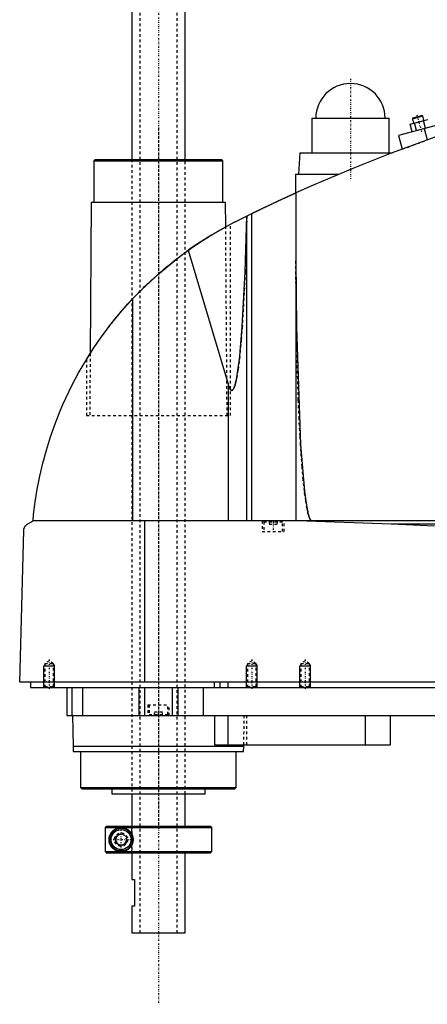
# Model space of a CAD drawing. Extents: x -702 to 168, y -1 to 861.
# Tile 1 of 9: x -702 to -549, y 272 to 641. Entities that reach past the tile are written whole.
import ezdxf

# ---------------------------------------------------------------- set-up
doc = ezdxf.new("R2010")
doc.units = 0
doc.linetypes.add('CENTER', pattern=[1.5, 0.45, -0.5, 0.05, -0.5])
doc.linetypes.add('DASHED', pattern=[2, 1, -1])
for name, color, linetype in [('AM_0', 7, 'CONTINUOUS'), ('AM_10', 7, 'CONTINUOUS'), ('AM_3', 7, 'DASHED'), ('AM_7', 7, 'CENTER')]:
    doc.layers.add(name, color=color, linetype=linetype)

msp = doc.modelspace()

# ---------------------------------------------------------------- linework, layer by layer
at = {"layer": 'AM_0', "color": 7, "linetype": 'CONTINUOUS'}
for p, q in [((-660, 823), (-660, 589)), ((-640, 589), (-640, 823)), ((-453.75, 626.47), (-560, 598)), ((-554.62, 604.62), (-551.24, 605.52)), ((-550.93, 605.35), (-551.24, 605.52)), ((-592.5, 604.5), (-592.5, 591.5)), ((-592.5, 604.5), (-563.5, 604.5)), ((-563.5, 591.5), (-563.5, 604.5)), ((-555.67, 602.27), (-548.98, 604.06)), ((-554.89, 599.37), (-555.67, 602.27)), ((-554.8, 604.31), (-550.93, 605.35)), ((-554.62, 604.62), (-554.8, 604.31)), ((-554.8, 604.31), (-554.34, 602.62)), ((-553.22, 599.82), (-554, 602.71)), ((-550.48, 603.66), (-550.93, 605.35)), ((-549.88, 600.71), (-550.65, 603.61)), ((-550.34, 600.59), (-549.21, 596.36)), ((-560, 598), (-558.62, 592.86)), ((-597, 591.5), (-597.5, 583.5)), ((-597, 591.5), (-562.27, 591.5)), ((-673.67, 589), (-674.17, 588.5)), ((-674.17, 588.5), (-674.17, 573)), ((-674.17, 588.5), (-625.83, 588.5)), ((-673.67, 589), (-626.33, 589)), ((-625.83, 588.5), (-626.33, 589)), ((-625.83, 573), (-625.83, 588.5)), ((-598.65, 583.5), (-598.65, 576.44)), ((-598.65, 583.5), (-582.43, 583.5)), ((-598.5, 576.51), (-598.5, 453.55)), ((-675.17, 573), (-675.58, 516.27)), ((-675.17, 573), (-624.83, 573)), ((-624.76, 563.77), (-624.83, 573)), ((-621.5, 565.5), (-615.04, 568.71)), ((-615.04, 453.55), (-615.04, 568.71)), ((-616.82, 453.55), (-616.82, 567.84)), ((-624.76, 563.77), (-623, 564.72)), ((-638.83, 554.95), (-623.7, 504.43)), ((-659.54, 453.55), (-659.54, 536.88)), ((-677, 514), (-675.58, 516.26)), ((-623.7, 453.55), (-623.7, 504.43)), ((-699, 452.35), (-697, 453.55)), ((-305.5, 453.55), (-697, 453.55)), ((-655.15, 393), (-655.15, 453.55)), ((-594.4, 453.55), (-562.76, 452.35)), ((-562.76, 452.35), (-352.3, 452.35)), ((-702, 393), (-700.5, 449.85)), ((-300.5, 393), (-702, 393)), ((-698, 393), (-698, 391)), ((-629.15, 393), (-629.15, 391)), ((-627, 393), (-627, 391)), ((-624, 393), (-624, 391)), ((-698, 391), (-344, 391)), ((-684.3, 391), (-684.3, 380.5)), ((-682.5, 391), (-682.5, 380.5)), ((-678.5, 391), (-678.5, 380.5)), ((-657.3, 391), (-657.3, 380.5)), ((-655.19, 391), (-655.19, 380.5)), ((-644.81, 391), (-644.81, 380.5)), ((-642.7, 391), (-642.7, 380.5)), ((-633.21, 391), (-633.21, 380.5)), ((-684.3, 380.5), (-488, 380.5)), ((-682.17, 380.5), (-682, 369)), ((-629, 380.5), (-629, 369.5)), ((-624, 380.5), (-624, 369.5)), ((-572.56, 380.5), (-572.56, 369.5)), ((-563, 369.5), (-563, 380.5)), ((-629, 369.5), (-563, 369.5)), ((-618, 369), (-617.99, 369.5)), ((-682, 369), (-681.9, 367)), ((-682, 369), (-618, 369)), ((-681.9, 367), (-618.1, 367)), ((-679.17, 367), (-679.17, 353.5)), ((-620.83, 353.5), (-620.83, 367)), ((-618.1, 367), (-618, 369)), ((-679.17, 353.5), (-678.67, 353)), ((-679.17, 353.5), (-620.83, 353.5)), ((-678.67, 353), (-621.33, 353)), ((-667.5, 353), (-667.5, 351.2)), ((-667.5, 351.2), (-632.5, 351.2)), ((-660, 351.2), (-660, 339)), ((-640, 339), (-640, 351.2)), ((-632.5, 351.2), (-632.5, 353)), ((-621.33, 353), (-620.83, 353.5)), ((-669.49, 339), (-669.99, 338.5)), ((-669.99, 338.5), (-630, 338.5)), ((-669.99, 338.5), (-669.99, 329.5)), ((-669.49, 339), (-630.5, 339)), ((-666, 335.15), (-664, 336.31)), ((-664, 336.31), (-662, 335.15)), ((-630, 338.5), (-630.5, 339)), ((-630, 329.5), (-630, 338.5)), ((-666, 332.85), (-666, 335.15)), ((-664, 331.69), (-666, 332.85)), ((-662, 332.85), (-664, 331.69)), ((-662, 335.15), (-662, 332.85)), ((-669.99, 329.5), (-630, 329.5)), ((-669.99, 329.5), (-669.49, 329)), ((-669.49, 329), (-630.5, 329)), ((-660, 329), (-660, 319)), ((-640, 299), (-640, 329)), ((-630.5, 329), (-630, 329.5)), ((-660, 319), (-659, 319)), ((-659, 319), (-659, 309)), ((-660, 309), (-660, 299)), ((-659, 309), (-660, 309)), ((-660, 299), (-640, 299))]:
    msp.add_line(p, q, dxfattribs=at)
for points in [[(-479.16, 616.5, 0), (-492.11, 613.6, 0), (-517.78, 606.77, 0), (-543.04, 598.59, 0), (-555.5, 594, 0)], [(-555.5, 594, 0), (-562.76, 591.32, 0), (-577.17, 585.67, 0), (-591.43, 579.65, 0), (-598.5, 576.51, 0)], [(-615.04, 568.71, 0), (-615, 568.73, 0), (-614.92, 568.77, 0), (-614.83, 568.81, 0), (-614.79, 568.84, 0), (-614.74, 568.86, 0), (-614.64, 568.91, 0), (-614.54, 568.96, 0), (-614.43, 569.01, 0), (-614.31, 569.07, 0), (-614.19, 569.13, 0), (-614.13, 569.16, 0), (-614.07, 569.19, 0), (-613.94, 569.25, 0), (-613.81, 569.32, 0), (-613.67, 569.38, 0), (-613.53, 569.45, 0), (-613.39, 569.52, 0), (-613.32, 569.55, 0), (-613.24, 569.59, 0), (-613.09, 569.66, 0), (-612.94, 569.73, 0), (-612.87, 569.77, 0), (-612.79, 569.81, 0), (-612.63, 569.89, 0), (-612.47, 569.97, 0), (-612.38, 570.01, 0), (-612.3, 570.05, 0), (-612.13, 570.13, 0), (-611.95, 570.21, 0), (-611.77, 570.3, 0), (-611.59, 570.39, 0), (-611.4, 570.48, 0), (-611.31, 570.52, 0), (-611.22, 570.57, 0), (-611.02, 570.66, 0), (-610.83, 570.76, 0), (-610.63, 570.85, 0), (-610.43, 570.95, 0), (-610.23, 571.04, 0), (-610.13, 571.09, 0), (-610.03, 571.14, 0), (-609.82, 571.24, 0), (-609.61, 571.34, 0), (-609.41, 571.44, 0), (-609.2, 571.54, 0), (-608.99, 571.64, 0), (-608.88, 571.69, 0), (-608.78, 571.74, 0), (-608.57, 571.84, 0), (-608.36, 571.94, 0), (-608.15, 572.04, 0), (-607.94, 572.14, 0), (-607.73, 572.23, 0), (-607.62, 572.28, 0), (-607.52, 572.33, 0), (-607.31, 572.43, 0), (-607.11, 572.53, 0), (-606.91, 572.62, 0), (-606.7, 572.72, 0), (-606.49, 572.82, 0), (-606.39, 572.87, 0), (-606.29, 572.91, 0), (-606.08, 573.01, 0), (-605.87, 573.11, 0), (-605.76, 573.16, 0), (-605.66, 573.21, 0), (-605.45, 573.31, 0), (-605.24, 573.41, 0), (-605.13, 573.46, 0), (-605.03, 573.51, 0), (-604.82, 573.6, 0), (-604.61, 573.7, 0), (-604.4, 573.8, 0), (-604.19, 573.89, 0), (-603.98, 573.99, 0), (-603.88, 574.04, 0), (-603.78, 574.09, 0), (-603.58, 574.18, 0), (-603.38, 574.27, 0), (-603.18, 574.36, 0), (-602.98, 574.45, 0), (-602.79, 574.54, 0), (-602.69, 574.59, 0), (-602.6, 574.63, 0), (-602.41, 574.72, 0), (-602.23, 574.8, 0), (-602.05, 574.89, 0), (-601.87, 574.97, 0), (-601.7, 575.05, 0), (-601.61, 575.09, 0), (-601.53, 575.12, 0), (-601.37, 575.2, 0), (-601.2, 575.27, 0), (-601.05, 575.35, 0), (-600.9, 575.41, 0), (-600.75, 575.48, 0), (-600.68, 575.52, 0), (-600.6, 575.55, 0), (-600.46, 575.61, 0), (-600.32, 575.68, 0), (-600.19, 575.74, 0), (-600.05, 575.8, 0), (-599.92, 575.86, 0), (-599.86, 575.89, 0), (-599.8, 575.92, 0), (-599.68, 575.97, 0), (-599.57, 576.02, 0), (-599.51, 576.05, 0), (-599.46, 576.07, 0), (-599.35, 576.12, 0), (-599.25, 576.16, 0), (-599.21, 576.19, 0), (-599.16, 576.21, 0), (-599.07, 576.25, 0), (-598.99, 576.28, 0), (-598.91, 576.32, 0), (-598.84, 576.35, 0), (-598.78, 576.38, 0), (-598.75, 576.39, 0), (-598.73, 576.4, 0), (-598.67, 576.43, 0), (-598.63, 576.45, 0), (-598.59, 576.46, 0), (-598.56, 576.48, 0), (-598.54, 576.49, 0), (-598.53, 576.49, 0), (-598.52, 576.5, 0), (-598.51, 576.5, 0), (-598.5, 576.51, 0), (-598.5, 576.51, 0)], [(-621.5, 565.5, 0), (-624.49, 563.92, 0), (-630.36, 560.54, 0), (-636.05, 556.88, 0), (-638.83, 554.95, 0)], [(-623.7, 504.43, 0), (-623.67, 504.3, 0), (-623.59, 504.05, 0), (-623.51, 503.83, 0), (-623.47, 503.72, 0), (-623.43, 503.62, 0), (-623.35, 503.42, 0), (-623.27, 503.25, 0), (-623.19, 503.09, 0), (-623.11, 502.95, 0), (-623.03, 502.82, 0), (-622.99, 502.77, 0), (-622.99, 502.76, 0), (-622.97, 502.74, 0), (-622.96, 502.72, 0), (-622.96, 502.72, 0), (-622.95, 502.71, 0), (-622.94, 502.69, 0), (-622.92, 502.68, 0), (-622.91, 502.66, 0), (-622.9, 502.65, 0), (-622.88, 502.63, 0), (-622.88, 502.63, 0), (-622.87, 502.62, 0), (-622.86, 502.61, 0), (-622.84, 502.59, 0), (-622.83, 502.58, 0), (-622.82, 502.57, 0), (-622.8, 502.56, 0), (-622.8, 502.55, 0), (-622.79, 502.55, 0), (-622.78, 502.54, 0), (-622.76, 502.53, 0), (-622.75, 502.52, 0), (-622.74, 502.51, 0), (-622.72, 502.5, 0), (-622.72, 502.5, 0), (-622.71, 502.49, 0), (-622.7, 502.49, 0), (-622.68, 502.48, 0), (-622.67, 502.47, 0), (-622.66, 502.47, 0), (-622.64, 502.46, 0), (-622.64, 502.46, 0), (-622.63, 502.46, 0), (-622.62, 502.45, 0), (-622.6, 502.45, 0), (-622.59, 502.45, 0), (-622.58, 502.44, 0), (-622.56, 502.44, 0), (-622.56, 502.44, 0), (-622.55, 502.44, 0), (-622.54, 502.44, 0), (-622.52, 502.44, 0), (-622.52, 502.44, 0), (-622.51, 502.44, 0), (-622.5, 502.44, 0), (-622.48, 502.44, 0), (-622.48, 502.44, 0), (-622.47, 502.44, 0), (-622.46, 502.44, 0), (-622.44, 502.44, 0), (-622.43, 502.44, 0), (-622.42, 502.44, 0), (-622.4, 502.45, 0), (-622.4, 502.45, 0), (-622.39, 502.45, 0), (-622.38, 502.46, 0), (-622.36, 502.46, 0), (-622.35, 502.47, 0), (-622.34, 502.47, 0), (-622.32, 502.48, 0), (-622.32, 502.48, 0), (-622.31, 502.48, 0), (-622.3, 502.49, 0), (-622.28, 502.5, 0), (-622.28, 502.5, 0), (-622.27, 502.51, 0), (-622.26, 502.51, 0), (-622.24, 502.52, 0), (-622.24, 502.53, 0), (-622.23, 502.53, 0), (-622.22, 502.54, 0), (-622.2, 502.55, 0), (-622.19, 502.56, 0), (-622.18, 502.58, 0), (-622.16, 502.59, 0), (-622.16, 502.59, 0), (-622.15, 502.6, 0), (-622.14, 502.61, 0), (-622.13, 502.63, 0), (-622.11, 502.64, 0), (-622.1, 502.65, 0), (-622.09, 502.67, 0), (-622.08, 502.68, 0), (-622.07, 502.68, 0), (-622.06, 502.7, 0), (-622.05, 502.72, 0), (-622.04, 502.72, 0), (-622.03, 502.73, 0), (-622.02, 502.75, 0), (-622.01, 502.77, 0), (-622, 502.78, 0), (-621.99, 502.79, 0), (-621.98, 502.8, 0), (-621.97, 502.82, 0), (-621.92, 502.89, 0), (-621.84, 503.03, 0), (-621.76, 503.18, 0), (-621.68, 503.35, 0), (-621.6, 503.53, 0), (-621.56, 503.63, 0), (-621.52, 503.74, 0), (-621.45, 503.96, 0), (-621.37, 504.19, 0), (-621.29, 504.45, 0), (-621.21, 504.72, 0), (-621.13, 505, 0), (-621.09, 505.15, 0), (-621.06, 505.31, 0), (-620.98, 505.63, 0), (-620.9, 505.97, 0), (-620.63, 507.28, 0), (-620.19, 510, 0), (-619.75, 513.29, 0), (-619.54, 515.14, 0), (-619.34, 517.13, 0), (-618.94, 521.5, 0), (-618.57, 526.37, 0), (-617.47, 546.89, 0), (-616.84, 567.83, 0)], [(-659.54, 536.88, 0), (-656.34, 540.17, 0), (-649.63, 546.42, 0), (-642.52, 552.23, 0), (-638.83, 554.95, 0)], [(-598.5, 551.32, 0), (-598.3, 526.02, 0), (-596.74, 482.19, 0), (-595.27, 464.6, 0), (-594.8, 460.99, 0), (-594.3, 458.08, 0), (-594.05, 456.88, 0), (-594.01, 456.7, 0), (-593.93, 456.35, 0), (-593.84, 456.02, 0), (-593.8, 455.87, 0), (-593.76, 455.72, 0), (-593.67, 455.43, 0), (-593.58, 455.16, 0), (-593.5, 454.91, 0), (-593.41, 454.69, 0), (-593.33, 454.48, 0), (-593.28, 454.39, 0), (-593.24, 454.3, 0), (-593.15, 454.13, 0), (-593.07, 453.99, 0), (-593.02, 453.91, 0), (-593, 453.89, 0), (-592.99, 453.87, 0), (-592.98, 453.86, 0), (-592.97, 453.85, 0), (-592.96, 453.83, 0), (-592.94, 453.82, 0), (-592.93, 453.8, 0), (-592.91, 453.78, 0), (-592.9, 453.77, 0), (-592.89, 453.76, 0), (-592.89, 453.75, 0), (-592.87, 453.74, 0), (-592.86, 453.72, 0), (-592.84, 453.71, 0), (-592.83, 453.7, 0), (-592.81, 453.68, 0), (-592.81, 453.68, 0), (-592.8, 453.67, 0), (-592.78, 453.66, 0), (-592.77, 453.65, 0), (-592.76, 453.64, 0), (-592.75, 453.64, 0), (-592.74, 453.63, 0), (-592.73, 453.62, 0), (-592.72, 453.61, 0), (-592.71, 453.61, 0), (-592.7, 453.6, 0), (-592.68, 453.59, 0), (-592.67, 453.59, 0), (-592.65, 453.58, 0), (-592.64, 453.58, 0), (-592.63, 453.57, 0), (-592.62, 453.57, 0), (-592.61, 453.57, 0), (-592.59, 453.56, 0), (-592.58, 453.56, 0), (-592.57, 453.56, 0), (-592.55, 453.55, 0), (-592.54, 453.55, 0), (-592.54, 453.55, 0), (-592.52, 453.55, 0), (-592.51, 453.55, 0), (-592.5, 453.55, 0)], [(-697, 453.55, 0), (-696.77, 455.87, 0), (-696.18, 460.59, 0), (-695.42, 465.39, 0), (-694.97, 467.82, 0), (-694.47, 470.25, 0), (-693.33, 475.15, 0), (-691.99, 480.06, 0), (-690.47, 484.97, 0), (-688.74, 489.87, 0), (-686.83, 494.73, 0), (-685.8, 497.14, 0), (-684.72, 499.54, 0), (-682.42, 504.3, 0), (-679.93, 508.97, 0), (-677.27, 513.55, 0), (-674.44, 518.03, 0), (-671.45, 522.38, 0), (-669.89, 524.51, 0), (-668.3, 526.61, 0), (-664.99, 530.74, 0), (-661.41, 534.84, 0), (-659.54, 536.88, 0)], [(-700.5, 449.85, 0), (-700.5, 449.85, 0), (-700.5, 449.86, 0), (-700.5, 449.87, 0), (-700.5, 449.88, 0), (-700.5, 449.88, 0), (-700.5, 449.89, 0), (-700.5, 449.9, 0), (-700.5, 449.93, 0), (-700.49, 449.98, 0), (-700.49, 450.01, 0), (-700.49, 450.03, 0), (-700.48, 450.08, 0), (-700.48, 450.13, 0), (-700.47, 450.18, 0), (-700.46, 450.23, 0), (-700.46, 450.28, 0), (-700.45, 450.3, 0), (-700.45, 450.32, 0), (-700.44, 450.36, 0), (-700.43, 450.4, 0), (-700.42, 450.44, 0), (-700.41, 450.48, 0), (-700.4, 450.52, 0), (-700.4, 450.54, 0), (-700.39, 450.55, 0), (-700.38, 450.59, 0), (-700.37, 450.62, 0), (-700.37, 450.64, 0), (-700.36, 450.66, 0), (-700.35, 450.69, 0), (-700.34, 450.72, 0), (-700.33, 450.74, 0), (-700.33, 450.76, 0), (-700.32, 450.79, 0), (-700.3, 450.82, 0), (-700.26, 450.93, 0), (-700.18, 451.09, 0), (-700.1, 451.25, 0), (-700.02, 451.38, 0), (-699.94, 451.5, 0), (-699.9, 451.56, 0), (-699.86, 451.61, 0), (-699.77, 451.72, 0), (-699.67, 451.82, 0), (-699.58, 451.91, 0), (-699.48, 452.01, 0), (-699.38, 452.09, 0), (-699.33, 452.13, 0), (-699.27, 452.17, 0), (-699.17, 452.25, 0), (-699.06, 452.32, 0), (-699, 452.35, 0)], [(-562.76, 452.35, 0), (-557.28, 452.16, 0), (-546.52, 451.64, 0)], [(-664, 329.5, 0), (-664.06, 329.5, 0), (-664.19, 329.5, 0), (-664.32, 329.51, 0), (-664.38, 329.52, 0), (-664.44, 329.52, 0), (-664.57, 329.54, 0), (-664.7, 329.55, 0), (-664.82, 329.58, 0), (-664.94, 329.6, 0), (-665.07, 329.63, 0), (-665.13, 329.64, 0), (-665.19, 329.66, 0), (-665.31, 329.69, 0), (-665.43, 329.73, 0), (-665.55, 329.77, 0), (-665.66, 329.82, 0), (-665.78, 329.87, 0), (-665.83, 329.89, 0), (-665.89, 329.92, 0), (-666, 329.97, 0), (-666.11, 330.03, 0), (-666.16, 330.05, 0), (-666.22, 330.08, 0), (-666.32, 330.15, 0), (-666.43, 330.21, 0), (-666.48, 330.24, 0), (-666.53, 330.28, 0), (-666.63, 330.35, 0), (-666.72, 330.42, 0), (-666.82, 330.49, 0), (-666.91, 330.57, 0), (-667, 330.65, 0), (-667.05, 330.69, 0), (-667.09, 330.73, 0), (-667.17, 330.81, 0), (-667.26, 330.9, 0), (-667.34, 330.98, 0), (-667.42, 331.07, 0), (-667.49, 331.16, 0), (-667.53, 331.21, 0), (-667.57, 331.25, 0), (-667.64, 331.35, 0), (-667.71, 331.45, 0), (-667.78, 331.56, 0), (-667.85, 331.67, 0), (-667.91, 331.78, 0), (-667.95, 331.84, 0), (-667.98, 331.9, 0), (-668.04, 332.02, 0), (-668.1, 332.14, 0), (-668.15, 332.27, 0), (-668.21, 332.4, 0), (-668.25, 332.53, 0), (-668.28, 332.6, 0), (-668.3, 332.67, 0), (-668.34, 332.81, 0), (-668.38, 332.95, 0), (-668.41, 333.1, 0), (-668.43, 333.19, 0), (-668.43, 333.22, 0), (-668.44, 333.24, 0), (-668.44, 333.26, 0), (-668.44, 333.27, 0), (-668.44, 333.29, 0), (-668.45, 333.32, 0), (-668.45, 333.35, 0), (-668.46, 333.37, 0), (-668.46, 333.4, 0), (-668.46, 333.41, 0), (-668.46, 333.43, 0), (-668.47, 333.45, 0), (-668.47, 333.48, 0), (-668.47, 333.49, 0), (-668.47, 333.51, 0), (-668.48, 333.53, 0), (-668.48, 333.56, 0), (-668.48, 333.57, 0), (-668.48, 333.59, 0), (-668.48, 333.61, 0), (-668.49, 333.64, 0), (-668.49, 333.67, 0), (-668.49, 333.7, 0), (-668.49, 333.73, 0), (-668.49, 333.74, 0), (-668.49, 333.75, 0), (-668.49, 333.78, 0), (-668.5, 333.81, 0), (-668.5, 333.84, 0), (-668.5, 333.87, 0), (-668.5, 333.9, 0), (-668.5, 333.91, 0), (-668.5, 333.93, 0), (-668.5, 333.96, 0), (-668.5, 333.99, 0), (-668.5, 334, 0), (-668.5, 334.01, 0), (-668.5, 334.04, 0), (-668.5, 334.07, 0), (-668.5, 334.09, 0), (-668.5, 334.1, 0), (-668.5, 334.13, 0), (-668.5, 334.16, 0), (-668.5, 334.19, 0), (-668.49, 334.22, 0), (-668.49, 334.25, 0), (-668.49, 334.26, 0), (-668.49, 334.27, 0), (-668.49, 334.3, 0), (-668.49, 334.33, 0), (-668.49, 334.36, 0), (-668.48, 334.39, 0), (-668.48, 334.41, 0), (-668.48, 334.43, 0), (-668.48, 334.44, 0), (-668.48, 334.47, 0), (-668.47, 334.49, 0), (-668.47, 334.51, 0), (-668.47, 334.52, 0), (-668.47, 334.55, 0), (-668.46, 334.57, 0), (-668.46, 334.59, 0), (-668.46, 334.6, 0), (-668.46, 334.63, 0), (-668.45, 334.65, 0), (-668.45, 334.68, 0), (-668.44, 334.71, 0), (-668.44, 334.73, 0), (-668.44, 334.74, 0), (-668.44, 334.76, 0), (-668.43, 334.78, 0), (-668.43, 334.81, 0), (-668.41, 334.9, 0), (-668.38, 335.05, 0), (-668.34, 335.19, 0), (-668.3, 335.33, 0), (-668.28, 335.4, 0), (-668.25, 335.47, 0), (-668.21, 335.6, 0), (-668.15, 335.73, 0), (-668.1, 335.86, 0), (-668.04, 335.98, 0), (-667.98, 336.1, 0), (-667.95, 336.16, 0), (-667.91, 336.22, 0), (-667.85, 336.33, 0), (-667.78, 336.44, 0), (-667.71, 336.55, 0), (-667.64, 336.65, 0), (-667.57, 336.75, 0), (-667.53, 336.79, 0), (-667.49, 336.84, 0), (-667.42, 336.93, 0), (-667.34, 337.02, 0), (-667.26, 337.1, 0), (-667.17, 337.19, 0), (-667.09, 337.27, 0), (-667.05, 337.31, 0), (-667, 337.35, 0), (-666.91, 337.43, 0), (-666.82, 337.51, 0), (-666.72, 337.58, 0), (-666.63, 337.65, 0), (-666.53, 337.72, 0), (-666.48, 337.76, 0), (-666.43, 337.79, 0), (-666.32, 337.85, 0), (-666.22, 337.92, 0), (-666.16, 337.95, 0), (-666.11, 337.97, 0), (-666, 338.03, 0), (-665.89, 338.08, 0), (-665.83, 338.11, 0), (-665.78, 338.13, 0), (-665.66, 338.18, 0), (-665.55, 338.23, 0), (-665.43, 338.27, 0), (-665.31, 338.31, 0), (-665.19, 338.34, 0), (-665.13, 338.36, 0), (-665.07, 338.37, 0), (-664.94, 338.4, 0), (-664.82, 338.42, 0), (-664.7, 338.45, 0), (-664.57, 338.46, 0), (-664.44, 338.48, 0), (-664.38, 338.48, 0), (-664.32, 338.49, 0), (-664.19, 338.5, 0), (-664.06, 338.5, 0), (-664, 338.5, 0)], [(-664, 338.5, 0), (-663.95, 338.5, 0), (-663.85, 338.5, 0), (-663.74, 338.49, 0), (-663.69, 338.49, 0), (-663.63, 338.49, 0), (-663.52, 338.47, 0), (-663.42, 338.46, 0), (-663.3, 338.45, 0), (-663.19, 338.43, 0), (-663.08, 338.41, 0), (-663.02, 338.39, 0), (-662.97, 338.38, 0), (-662.85, 338.35, 0), (-662.74, 338.32, 0), (-662.63, 338.29, 0), (-662.51, 338.25, 0), (-662.4, 338.21, 0), (-662.34, 338.18, 0), (-662.28, 338.16, 0), (-662.17, 338.11, 0), (-662.06, 338.06, 0), (-662, 338.03, 0), (-661.95, 338, 0), (-661.83, 337.94, 0), (-661.72, 337.88, 0), (-661.67, 337.85, 0), (-661.61, 337.82, 0), (-661.51, 337.75, 0), (-661.4, 337.67, 0), (-661.3, 337.6, 0), (-661.19, 337.52, 0), (-661.09, 337.44, 0), (-661.04, 337.39, 0), (-661, 337.35, 0), (-660.9, 337.26, 0), (-660.81, 337.17, 0), (-660.71, 337.08, 0), (-660.63, 336.98, 0), (-660.54, 336.88, 0), (-660.5, 336.82, 0), (-660.45, 336.77, 0), (-660.37, 336.66, 0), (-660.29, 336.55, 0), (-660.21, 336.43, 0), (-660.14, 336.31, 0), (-660.06, 336.18, 0), (-660.03, 336.12, 0), (-660, 336.05, 0), (-659.93, 335.92, 0), (-659.87, 335.79, 0), (-659.81, 335.65, 0), (-659.76, 335.51, 0), (-659.71, 335.37, 0), (-659.69, 335.3, 0), (-659.67, 335.23, 0), (-659.63, 335.09, 0), (-659.6, 334.94, 0), (-659.57, 334.8, 0), (-659.55, 334.65, 0), (-659.53, 334.51, 0), (-659.52, 334.43, 0), (-659.51, 334.36, 0), (-659.51, 334.22, 0), (-659.5, 334.07, 0), (-659.5, 334, 0), (-659.5, 333.93, 0), (-659.51, 333.78, 0), (-659.51, 333.64, 0), (-659.52, 333.57, 0), (-659.53, 333.49, 0), (-659.55, 333.35, 0), (-659.57, 333.2, 0), (-659.6, 333.06, 0), (-659.63, 332.91, 0), (-659.67, 332.77, 0), (-659.69, 332.7, 0), (-659.71, 332.63, 0), (-659.76, 332.49, 0), (-659.81, 332.35, 0), (-659.87, 332.21, 0), (-659.93, 332.08, 0), (-660, 331.95, 0), (-660.03, 331.88, 0), (-660.06, 331.82, 0), (-660.14, 331.69, 0), (-660.21, 331.57, 0), (-660.29, 331.45, 0), (-660.37, 331.34, 0), (-660.45, 331.23, 0), (-660.5, 331.18, 0), (-660.54, 331.12, 0), (-660.63, 331.02, 0), (-660.71, 330.92, 0), (-660.81, 330.83, 0), (-660.9, 330.74, 0), (-661, 330.65, 0), (-661.04, 330.61, 0), (-661.09, 330.56, 0), (-661.19, 330.48, 0), (-661.3, 330.4, 0), (-661.4, 330.33, 0), (-661.51, 330.25, 0), (-661.61, 330.18, 0), (-661.67, 330.15, 0), (-661.72, 330.12, 0), (-661.83, 330.06, 0), (-661.95, 330, 0), (-662, 329.97, 0), (-662.06, 329.94, 0), (-662.17, 329.89, 0), (-662.28, 329.84, 0), (-662.34, 329.82, 0), (-662.4, 329.79, 0), (-662.51, 329.75, 0), (-662.63, 329.71, 0), (-662.74, 329.68, 0), (-662.85, 329.65, 0), (-662.97, 329.62, 0), (-663.02, 329.61, 0), (-663.08, 329.59, 0), (-663.19, 329.57, 0), (-663.3, 329.55, 0), (-663.42, 329.54, 0), (-663.52, 329.53, 0), (-663.63, 329.51, 0), (-663.69, 329.51, 0), (-663.74, 329.51, 0), (-663.85, 329.5, 0), (-663.95, 329.5, 0), (-664, 329.5, 0)]]:
    msp.add_polyline3d(points, dxfattribs=at)
for radius in [4.25, 3.75]:
    msp.add_circle((-664, 334), radius, dxfattribs=at)
msp.add_arc((-578, 604.5), 13, 0, 180, dxfattribs=at)
at = {"layer": 'AM_10', "color": 7, "linetype": 'CONTINUOUS'}
for p, q in [((-692.62, 399.66), (-693, 399)), ((-689, 399), (-693, 399)), ((-693, 391), (-693, 399)), ((-689.38, 399.66), (-689, 399)), ((-689, 391), (-689, 399)), ((-616.62, 399.66), (-617, 399)), ((-613, 399), (-617, 399)), ((-617, 391), (-617, 399)), ((-613.38, 399.66), (-613, 399)), ((-613, 391), (-613, 399)), ((-596.62, 399.66), (-597, 399)), ((-593, 399), (-597, 399)), ((-597, 391), (-597, 399)), ((-593.38, 399.66), (-593, 399)), ((-593, 391), (-593, 399))]:
    msp.add_line(p, q, dxfattribs=at)
msp.add_arc((-664, 334), 2.01, 75, 15, dxfattribs=at)
at = {"layer": 'AM_3', "color": 6, "linetype": 'DASHED'}
for p, q in [((-657, 834), (-657, 299)), ((-643, 299), (-643, 834)), ((-558.62, 592.86), (-549.21, 596.36)), ((-660, 589), (-660, 351.2)), ((-640, 351.2), (-640, 589)), ((-624.25, 493), (-624.76, 563.77)), ((-623, 493), (-623, 564.72)), ((-677, 514), (-677, 493)), ((-675.58, 516.27), (-675.75, 493)), ((-677, 493), (-623, 493)), ((-611.15, 453.55), (-611.15, 449.55)), ((-610.1, 453.55), (-610.5, 453.15)), ((-610.5, 453.15), (-610.5, 449.55)), ((-610.5, 453.15), (-603.5, 453.15)), ((-608.5, 453.55), (-608.5, 452.3)), ((-608.5, 452.3), (-605.5, 452.3)), ((-607, 453.55), (-607, 452.3)), ((-605.5, 453.55), (-605.5, 452.3)), ((-603.5, 453.15), (-603.9, 453.55)), ((-603.5, 449.55), (-603.5, 453.15)), ((-602.85, 449.55), (-602.85, 453.55)), ((-611.15, 449.55), (-602.85, 449.55)), ((-691, 401), (-692.62, 400.06)), ((-692.62, 400.06), (-692.62, 391.38)), ((-692.62, 400.06), (-689.38, 400.06)), ((-689.38, 400.06), (-691, 401)), ((-689.38, 391.38), (-689.38, 400.06)), ((-615, 401), (-616.62, 400.06)), ((-616.62, 400.06), (-616.62, 391.38)), ((-616.62, 400.06), (-613.38, 400.06)), ((-613.38, 400.06), (-615, 401)), ((-613.38, 391.38), (-613.38, 400.06)), ((-595, 401), (-596.62, 400.06)), ((-596.62, 400.06), (-596.62, 391.38)), ((-596.62, 400.06), (-593.38, 400.06)), ((-593.38, 400.06), (-595, 401)), ((-593.38, 391.38), (-593.38, 400.06)), ((-692.62, 391.38), (-693, 391)), ((-692.62, 391.38), (-689.38, 391.38)), ((-689, 391), (-689.38, 391.38)), ((-616.62, 391.38), (-617, 391)), ((-616.62, 391.38), (-613.38, 391.38)), ((-613, 391), (-613.38, 391.38)), ((-596.62, 391.38), (-597, 391)), ((-596.62, 391.38), (-593.38, 391.38)), ((-593, 391), (-593.38, 391.38)), ((-678.5, 391), (-678.5, 380.5)), ((-654, 384.5), (-654, 380.5)), ((-654, 384.5), (-646, 384.5)), ((-653.5, 384.5), (-653.5, 380.9)), ((-646.5, 380.9), (-646.5, 384.5)), ((-646, 380.5), (-646, 384.5)), ((-653.5, 380.9), (-653.1, 380.5)), ((-653.5, 380.9), (-646.5, 380.9)), ((-651.5, 380.5), (-651.5, 381.75)), ((-648.5, 381.75), (-651.5, 381.75)), ((-650, 380.5), (-650, 381.75)), ((-648.5, 380.5), (-648.5, 381.75)), ((-646.9, 380.5), (-646.5, 380.9)), ((-617.99, 369.5), (-617.83, 380.5)), ((-616.85, 369.5), (-616.85, 380.5)), ((-669.99, 338.5), (-669.61, 338.88)), ((-660, 339), (-660, 329)), ((-659.97, 329), (-659.97, 339))]:
    msp.add_line(p, q, dxfattribs=at)
for points in [[(-616.84, 567.83, 0), (-617.47, 546.89, 0), (-618.57, 526.37, 0), (-618.94, 521.5, 0), (-619.34, 517.13, 0), (-619.54, 515.14, 0), (-619.75, 513.29, 0), (-620.19, 510, 0), (-620.63, 507.28, 0), (-620.9, 505.97, 0), (-620.98, 505.63, 0), (-621.06, 505.31, 0), (-621.09, 505.15, 0), (-621.13, 505, 0), (-621.21, 504.72, 0), (-621.29, 504.45, 0), (-621.37, 504.19, 0), (-621.45, 503.96, 0), (-621.52, 503.74, 0), (-621.56, 503.63, 0), (-621.6, 503.53, 0), (-621.68, 503.35, 0), (-621.76, 503.18, 0), (-621.84, 503.03, 0), (-621.92, 502.89, 0), (-621.97, 502.82, 0), (-621.98, 502.8, 0), (-621.99, 502.79, 0), (-622, 502.78, 0), (-622.01, 502.77, 0), (-622.02, 502.75, 0), (-622.03, 502.73, 0), (-622.04, 502.72, 0), (-622.05, 502.72, 0), (-622.06, 502.7, 0), (-622.07, 502.68, 0), (-622.08, 502.68, 0), (-622.09, 502.67, 0), (-622.1, 502.65, 0), (-622.11, 502.64, 0), (-622.13, 502.63, 0), (-622.14, 502.61, 0), (-622.15, 502.6, 0), (-622.16, 502.59, 0), (-622.16, 502.59, 0), (-622.18, 502.58, 0), (-622.19, 502.56, 0), (-622.2, 502.55, 0), (-622.22, 502.54, 0), (-622.23, 502.53, 0), (-622.24, 502.53, 0), (-622.24, 502.52, 0), (-622.26, 502.51, 0), (-622.27, 502.51, 0), (-622.28, 502.5, 0), (-622.28, 502.5, 0), (-622.3, 502.49, 0), (-622.31, 502.48, 0), (-622.32, 502.48, 0), (-622.32, 502.48, 0), (-622.34, 502.47, 0), (-622.35, 502.47, 0), (-622.36, 502.46, 0), (-622.38, 502.46, 0), (-622.39, 502.45, 0), (-622.4, 502.45, 0), (-622.4, 502.45, 0), (-622.42, 502.44, 0), (-622.43, 502.44, 0), (-622.44, 502.44, 0), (-622.46, 502.44, 0), (-622.47, 502.44, 0), (-622.48, 502.44, 0), (-622.48, 502.44, 0), (-622.5, 502.44, 0), (-622.51, 502.44, 0), (-622.52, 502.44, 0), (-622.52, 502.44, 0), (-622.54, 502.44, 0), (-622.55, 502.44, 0), (-622.56, 502.44, 0), (-622.56, 502.44, 0), (-622.58, 502.44, 0), (-622.59, 502.45, 0), (-622.6, 502.45, 0), (-622.62, 502.45, 0), (-622.63, 502.46, 0), (-622.64, 502.46, 0), (-622.64, 502.46, 0), (-622.66, 502.47, 0), (-622.67, 502.47, 0), (-622.68, 502.48, 0), (-622.7, 502.49, 0), (-622.71, 502.49, 0), (-622.72, 502.5, 0), (-622.72, 502.5, 0), (-622.74, 502.51, 0), (-622.75, 502.52, 0), (-622.76, 502.53, 0), (-622.78, 502.54, 0), (-622.79, 502.55, 0), (-622.8, 502.55, 0), (-622.8, 502.56, 0), (-622.82, 502.57, 0), (-622.83, 502.58, 0), (-622.84, 502.59, 0), (-622.86, 502.61, 0), (-622.87, 502.62, 0), (-622.88, 502.63, 0), (-622.88, 502.63, 0), (-622.9, 502.65, 0), (-622.91, 502.66, 0), (-622.92, 502.68, 0), (-622.94, 502.69, 0), (-622.95, 502.71, 0), (-622.96, 502.72, 0), (-622.96, 502.72, 0), (-622.97, 502.74, 0), (-622.99, 502.76, 0), (-622.99, 502.77, 0), (-623, 502.78, 0), (-623.01, 502.8, 0), (-623.03, 502.81, 0), (-623.03, 502.82, 0), (-623.04, 502.83, 0), (-623.05, 502.85, 0), (-623.07, 502.87, 0), (-623.11, 502.95, 0), (-623.19, 503.09, 0), (-623.27, 503.25, 0), (-623.35, 503.42, 0), (-623.43, 503.62, 0), (-623.47, 503.72, 0), (-623.51, 503.83, 0), (-623.59, 504.05, 0), (-623.67, 504.3, 0), (-623.7, 504.43, 0)], [(-675.58, 516.26, 0), (-675.47, 516.44, 0), (-675.25, 516.79, 0), (-675.01, 517.16, 0), (-674.88, 517.36, 0), (-674.75, 517.55, 0), (-674.49, 517.96, 0), (-674.21, 518.38, 0), (-673.92, 518.81, 0), (-673.62, 519.25, 0), (-673.32, 519.71, 0), (-673.16, 519.93, 0), (-673, 520.17, 0), (-672.68, 520.64, 0), (-672.35, 521.11, 0), (-672.01, 521.59, 0), (-671.67, 522.07, 0), (-671.32, 522.56, 0), (-671.15, 522.8, 0), (-670.97, 523.05, 0), (-670.62, 523.53, 0), (-670.26, 524.02, 0), (-670.08, 524.27, 0), (-669.89, 524.52, 0), (-669.52, 525.02, 0), (-669.13, 525.53, 0), (-668.94, 525.78, 0), (-668.74, 526.04, 0), (-668.34, 526.56, 0), (-667.93, 527.08, 0), (-667.52, 527.61, 0), (-667.1, 528.15, 0), (-666.67, 528.69, 0), (-666.45, 528.96, 0), (-666.23, 529.23, 0), (-665.78, 529.77, 0), (-665.33, 530.32, 0), (-664.88, 530.87, 0), (-664.41, 531.42, 0), (-663.94, 531.97, 0), (-663.7, 532.25, 0), (-663.46, 532.53, 0), (-662.98, 533.08, 0), (-662.49, 533.64, 0), (-661.99, 534.2, 0), (-661.49, 534.75, 0), (-660.99, 535.31, 0), (-660.74, 535.59, 0), (-660.48, 535.87, 0), (-659.96, 536.42, 0), (-659.45, 536.98, 0), (-658.92, 537.53, 0), (-658.39, 538.08, 0), (-657.86, 538.63, 0), (-657.6, 538.9, 0), (-657.33, 539.17, 0), (-656.79, 539.72, 0), (-656.25, 540.26, 0), (-655.71, 540.79, 0), (-655.16, 541.33, 0), (-654.61, 541.86, 0), (-654.34, 542.12, 0), (-654.06, 542.38, 0), (-653.51, 542.9, 0), (-652.96, 543.42, 0), (-652.69, 543.68, 0), (-652.41, 543.93, 0), (-651.86, 544.44, 0), (-651.31, 544.94, 0), (-651.03, 545.19, 0), (-650.75, 545.43, 0), (-650.2, 545.92, 0), (-649.65, 546.4, 0), (-649.09, 546.89, 0), (-648.53, 547.38, 0), (-647.95, 547.86, 0), (-647.67, 548.11, 0), (-647.38, 548.35, 0), (-646.79, 548.84, 0), (-646.2, 549.32, 0), (-645.61, 549.8, 0), (-645.01, 550.28, 0), (-644.41, 550.76, 0), (-644.11, 551, 0), (-643.81, 551.23, 0), (-643.21, 551.7, 0), (-642.6, 552.17, 0), (-642, 552.63, 0), (-641.39, 553.08, 0), (-640.79, 553.53, 0), (-640.49, 553.75, 0), (-640.18, 553.97, 0), (-639.58, 554.41, 0), (-638.99, 554.84, 0), (-638.39, 555.26, 0), (-637.8, 555.68, 0), (-637.22, 556.08, 0), (-636.93, 556.29, 0), (-636.64, 556.48, 0), (-636.06, 556.87, 0), (-635.5, 557.26, 0), (-634.94, 557.63, 0), (-634.39, 557.99, 0), (-633.84, 558.35, 0), (-633.58, 558.52, 0), (-633.31, 558.69, 0), (-632.79, 559.03, 0), (-632.27, 559.35, 0), (-632.02, 559.51, 0), (-631.77, 559.67, 0), (-631.28, 559.97, 0), (-630.8, 560.27, 0), (-630.57, 560.41, 0), (-630.33, 560.55, 0), (-629.87, 560.84, 0), (-629.41, 561.11, 0), (-628.96, 561.38, 0), (-628.52, 561.64, 0), (-628.09, 561.89, 0), (-627.89, 562.01, 0), (-627.68, 562.13, 0), (-627.28, 562.36, 0), (-626.89, 562.58, 0), (-626.51, 562.8, 0), (-626.16, 563, 0), (-625.81, 563.19, 0), (-625.65, 563.28, 0), (-625.49, 563.37, 0), (-625.18, 563.54, 0), (-624.9, 563.7, 0), (-624.76, 563.77, 0)], [(-592.5, 453.55, 0), (-592.51, 453.55, 0), (-592.52, 453.55, 0), (-592.54, 453.55, 0), (-592.54, 453.55, 0), (-592.55, 453.55, 0), (-592.57, 453.56, 0), (-592.58, 453.56, 0), (-592.59, 453.56, 0), (-592.61, 453.57, 0), (-592.62, 453.57, 0), (-592.63, 453.57, 0), (-592.64, 453.58, 0), (-592.65, 453.58, 0), (-592.67, 453.59, 0), (-592.68, 453.59, 0), (-592.7, 453.6, 0), (-592.71, 453.61, 0), (-592.72, 453.61, 0), (-592.73, 453.62, 0), (-592.74, 453.63, 0), (-592.75, 453.64, 0), (-592.76, 453.64, 0), (-592.77, 453.65, 0), (-592.78, 453.66, 0), (-592.8, 453.67, 0), (-592.81, 453.68, 0), (-592.81, 453.68, 0), (-592.83, 453.7, 0), (-592.84, 453.71, 0), (-592.86, 453.72, 0), (-592.87, 453.74, 0), (-592.89, 453.75, 0), (-592.89, 453.76, 0), (-592.9, 453.77, 0), (-592.91, 453.78, 0), (-592.93, 453.8, 0), (-592.94, 453.82, 0), (-592.96, 453.83, 0), (-592.97, 453.85, 0), (-592.98, 453.86, 0), (-592.99, 453.87, 0), (-593, 453.89, 0), (-593.02, 453.91, 0), (-593.03, 453.93, 0), (-593.04, 453.95, 0), (-593.06, 453.98, 0), (-593.07, 453.99, 0), (-593.07, 454, 0), (-593.09, 454.02, 0), (-593.1, 454.04, 0), (-593.15, 454.13, 0), (-593.24, 454.3, 0), (-593.28, 454.39, 0), (-593.33, 454.48, 0), (-593.41, 454.69, 0), (-593.5, 454.91, 0), (-593.58, 455.16, 0), (-593.67, 455.43, 0), (-593.76, 455.72, 0), (-593.8, 455.87, 0), (-593.84, 456.02, 0), (-593.93, 456.35, 0), (-594.01, 456.7, 0), (-594.05, 456.88, 0), (-594.3, 458.08, 0), (-594.8, 460.99, 0), (-595.27, 464.6, 0), (-595.72, 468.86, 0), (-596.15, 473.75, 0), (-596.55, 479.24, 0), (-596.74, 482.19, 0), (-596.92, 485.27, 0), (-597.26, 491.8, 0), (-597.56, 498.79, 0), (-598.3, 526.02, 0), (-598.5, 551.32, 0)]]:
    msp.add_polyline3d(points, dxfattribs=at)
msp.add_circle((-664, 334), 2.5, dxfattribs=at)
at = {"layer": 'AM_7', "color": 4, "linetype": 'CENTER'}
for p, q in [((-650, 860.75), (-650, 272.25)), ((-578, 619.2), (-578, 581.8)), ((-553.13, 605.81), (-551.26, 598.84)), ((-591.65, 604.5), (-564.35, 604.5)), ((-650, 600.89), (-650, 339.31)), ((-607, 453.75), (-607, 449.35)), ((-691, 401.5), (-691, 390.5)), ((-615, 401.5), (-615, 390.5)), ((-595, 401.5), (-595, 390.5)), ((-664, 329.54), (-664, 338.46)), ((-668.46, 334), (-659.54, 334))]:
    msp.add_line(p, q, dxfattribs=at)

doc.saveas('drawing.dxf')
